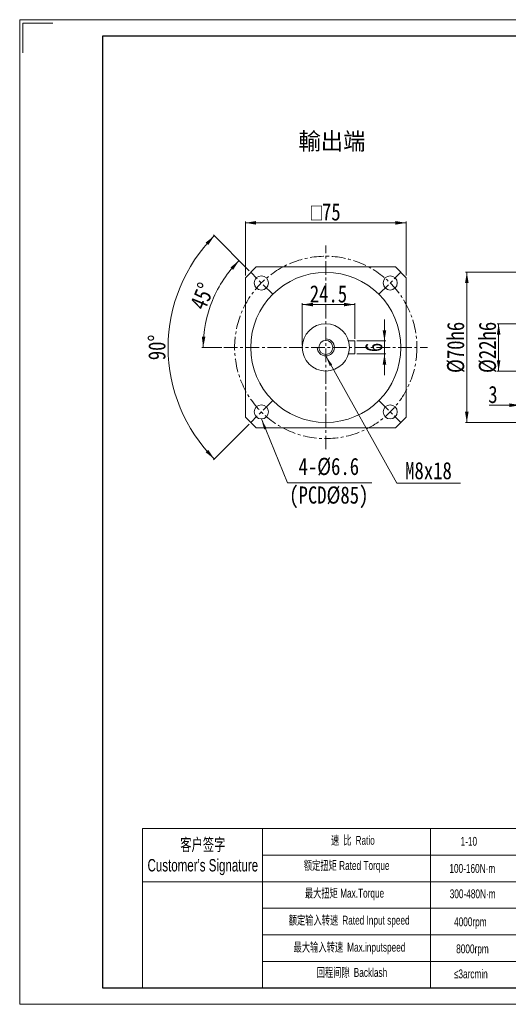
# Model space of a CAD drawing. Header units: millimetres. Extents: x 3832 to 4481, y 541 to 1000.
# Tile 1 of 2: x 3832 to 4060, y 541 to 1000. Entities that reach past the tile are written whole.
import ezdxf

# ---------------------------------------------------------------- set-up
doc = ezdxf.new("R2010")
doc.units = ezdxf.units.MM
doc.linetypes.add('CENTER', pattern=[10.16, 6.35, -1.27, 1.27, -1.27])
doc.layers.get('0').update_dxf_attribs({"lineweight": 0})
for name, color, linetype, lineweight in [('3中心线层', 1, 'CENTER', 18), ('7标注层', 4, 'Continuous', 18), ('CAXA0', 7, 'Continuous', 70), ('SLD-0', 7, 'Continuous', 18), ('图框_外框线', 7, 'Continuous', 18)]:
    doc.layers.add(name, color=color, linetype=linetype, lineweight=lineweight)
doc.styles.add('TH_GBDIM', font='txt', dxfattribs={"width": 0.8})
doc.styles.add('标准', font='arial.ttf', dxfattribs={"width": 0.667})
doc.dimstyles.new('TH_GBDIM', dxfattribs={"dimtxt": 8, "dimasz": 5, "dimexe": 0.625, "dimexo": 1, "dimgap": 1, "dimtad": 1, "dimdec": 1, "dimdsep": 46, "dimtxsty": 'TH_GBDIM', "dimcen": 2.5, "dimdle": 10, "dimclrd": 3, "dimclre": 3, "dimclrt": 3, "dimadec": 0, "dimazin": 2, "dimtfac": 0.714286, "dimtdec": 1, "dimtmove": 0, "dimatfit": 3, "dimfxl": 1, "dimtolj": 1, "dimarcsym": 0})

# ---------------------------------------------------------------- blocks, each defined once
blk = doc.blocks.new('*X1')
at = {"linetype": 'Continuous', "lineweight": 15, "transparency": 16777216}
for points in [[(3937, 905.1), (3942, 905.93), (3942, 904.27)], [(4012, 905.1), (4007, 905.93), (4007, 904.27)]]:
    blk.add_hatch(color=3, dxfattribs=at).paths.add_polyline_path(points, flags=0)
at = {"color": 3, "linetype": 'Continuous', "lineweight": 15, "transparency": 16777216}
for p, q in [((3937, 880.54), (3937, 905.72)), ((3937, 905.1), (4012, 905.1)), ((4012, 880.54), (4012, 905.72))]:
    blk.add_line(p, q, dxfattribs=at)
at = {"color": 3, "linetype": 'Continuous', "lineweight": 15, "transparency": 16777216, "insert": (3974.5, 910.14), "char_height": 8, "width": 31.2, "attachment_point": 5, "style": 'TH_GBDIM'}
blk.add_mtext('{\\fgdt|b0|i0|c134|p2;o}75', dxfattribs=at)
blk = doc.blocks.new('*X4')
at = {"linetype": 'Continuous', "lineweight": 15, "transparency": 16777216}
for points in [[(4055.1, 858.04), (4055.93, 853.04), (4054.27, 853.04)], [(4055.1, 836.04), (4055.93, 841.04), (4054.27, 841.04)]]:
    blk.add_hatch(color=3, dxfattribs=at).paths.add_polyline_path(points, flags=0)
at = {"color": 3, "linetype": 'Continuous', "lineweight": 15, "transparency": 16777216}
for p, q in [((4065.16, 858.04), (4054.48, 858.04)), ((4055.1, 858.04), (4055.1, 836.04)), ((4065.16, 836.04), (4054.48, 836.04))]:
    blk.add_line(p, q, dxfattribs=at)
at = {"color": 3, "linetype": 'Continuous', "lineweight": 15, "transparency": 16777216, "insert": (4050.03, 847.04), "char_height": 8, "width": 44.16, "attachment_point": 5, "rotation": 90, "style": 'TH_GBDIM'}
blk.add_mtext('%%C22h6', dxfattribs=at)
blk = doc.blocks.new('*X5')
at = {"linetype": 'Continuous', "lineweight": 15, "transparency": 16777216}
for points in [[(4040.27, 882.04), (4041.1, 877.04), (4039.43, 877.04)], [(4040.27, 812.04), (4041.1, 817.04), (4039.43, 817.04)]]:
    blk.add_hatch(color=3, dxfattribs=at).paths.add_polyline_path(points, flags=0)
at = {"color": 3, "linetype": 'Continuous', "lineweight": 15, "transparency": 16777216}
for p, q in [((4114.16, 882.04), (4039.64, 882.04)), ((4040.27, 882.04), (4040.27, 812.04)), ((4114.16, 812.04), (4039.64, 812.04))]:
    blk.add_line(p, q, dxfattribs=at)
at = {"color": 3, "linetype": 'Continuous', "lineweight": 15, "transparency": 16777216, "insert": (4035.2, 847.04), "char_height": 8, "width": 44.16, "attachment_point": 5, "rotation": 90, "style": 'TH_GBDIM'}
blk.add_mtext('%%C70h6', dxfattribs=at)
blk = doc.blocks.new('*X13')
at = {"linetype": 'Continuous', "lineweight": 15}
blk.add_hatch(color=3, dxfattribs=at).paths.add_polyline_path([(-51.57, 29.8), (-49.1, 25.4), (-50.26, 24.93)], flags=0)
at = {"color": 3, "linetype": 'Continuous', "lineweight": 15}
for p, q in [((-51.57, 29.8), (-39.43, 0)), ((-39.43, 0), (0, 0)), ((0, 0), (0, 0))]:
    blk.add_line(p, q, dxfattribs=at)
blk = doc.blocks.new('*X18')
at = {"linetype": 'Continuous', "lineweight": 15, "transparency": 16777216}
for points in [[(4065.16, 820.12), (4060.16, 820.95), (4060.16, 819.28)], [(4068.16, 820.12), (4073.16, 820.95), (4073.16, 819.28)]]:
    blk.add_hatch(color=3, dxfattribs=at).paths.add_polyline_path(points, flags=0)
at = {"color": 3, "linetype": 'Continuous', "lineweight": 15, "transparency": 16777216}
for p, q in [((4068.16, 846.04), (4068.16, 819.49)), ((4065.16, 836.04), (4065.16, 819.49)), ((4050.71, 820.12), (4078.16, 820.12))]:
    blk.add_line(p, q, dxfattribs=at)
at = {"color": 3, "linetype": 'Continuous', "lineweight": 15, "transparency": 16777216, "insert": (4052.44, 825.05), "char_height": 8, "width": 16, "attachment_point": 5, "style": 'TH_GBDIM'}
blk.add_mtext('3', dxfattribs=at)
blk = doc.blocks.new('*X20')
at = {"linetype": 'Continuous', "lineweight": 15, "transparency": 16777216}
for points in [[(3934.06, 887.48), (3931.3, 883.23), (3930.05, 884.33)], [(3917.31, 847.04), (3918.36, 851.99), (3916.7, 852.1)]]:
    blk.add_hatch(color=3, dxfattribs=at).paths.add_polyline_path(points, flags=0)
at = {"color": 3, "linetype": 'Continuous', "lineweight": 15, "transparency": 16777216}
for p, q in [((3938.79, 882.74), (3933.62, 887.92)), ((3926, 847.04), (3916.69, 847.04))]:
    blk.add_line(p, q, dxfattribs=at)
for start, end in [(135, 157.5), (157.5, 180)]:
    blk.add_arc((3974.5, 847.04), 57.19, start, end, dxfattribs=at)
at = {"color": 3, "linetype": 'Continuous', "lineweight": 15, "transparency": 16777216, "insert": (3916.88, 870.91), "char_height": 8, "width": 24.1778, "attachment_point": 5, "rotation": 67.5, "style": 'TH_GBDIM'}
blk.add_mtext('45%%D', dxfattribs=at)
blk = doc.blocks.new('*X21')
at = {"linetype": 'Continuous', "lineweight": 15, "transparency": 16777216}
for points in [[(3922.52, 899.02), (3919.71, 894.8), (3918.47, 895.92)], [(3922.52, 795.05), (3919.71, 799.27), (3918.47, 798.16)]]:
    blk.add_hatch(color=3, dxfattribs=at).paths.add_polyline_path(points, flags=0)
at = {"color": 3, "linetype": 'Continuous', "lineweight": 15, "transparency": 16777216}
for p, q in [((3938.79, 882.74), (3922.07, 899.47)), ((3938.79, 811.33), (3922.07, 794.61))]:
    blk.add_line(p, q, dxfattribs=at)
for start, end in [(135, 180), (180, 225)]:
    blk.add_arc((3974.5, 847.04), 73.52, start, end, dxfattribs=at)
at = {"color": 3, "linetype": 'Continuous', "lineweight": 15, "transparency": 16777216, "insert": (3895.8, 847.04), "char_height": 8, "width": 24.0356, "attachment_point": 5, "rotation": 90, "style": 'TH_GBDIM'}
blk.add_mtext('90%%D', dxfattribs=at)
blk = doc.blocks.new('*X24')
at = {"linetype": 'Continuous', "lineweight": 15, "transparency": 16777216}
for points in [[(3963.5, 867.01), (3968.5, 867.84), (3968.5, 866.18)], [(3988, 867.01), (3983, 867.84), (3983, 866.18)]]:
    blk.add_hatch(color=3, dxfattribs=at).paths.add_polyline_path(points, flags=0)
at = {"color": 3, "linetype": 'Continuous', "lineweight": 15, "transparency": 16777216}
for p, q in [((3963.5, 848.04), (3963.5, 867.63)), ((3988, 851.04), (3988, 867.63)), ((3963.5, 867.01), (3988, 867.01))]:
    blk.add_line(p, q, dxfattribs=at)
at = {"color": 3, "linetype": 'Continuous', "lineweight": 15, "transparency": 16777216, "insert": (3975.75, 871.94), "char_height": 8, "width": 34.3467, "attachment_point": 5, "style": 'TH_GBDIM'}
blk.add_mtext('24.5', dxfattribs=at)
blk = doc.blocks.new('*X25')
at = {"linetype": 'Continuous', "lineweight": 15, "transparency": 16777216}
for points in [[(4001.86, 850.04), (4002.69, 855.04), (4001.02, 855.04)], [(4001.86, 844.04), (4002.69, 839.04), (4001.02, 839.04)]]:
    blk.add_hatch(color=3, dxfattribs=at).paths.add_polyline_path(points, flags=0)
at = {"color": 3, "linetype": 'Continuous', "lineweight": 15, "transparency": 16777216}
for p, q in [((4001.86, 860.04), (4001.86, 834.04)), ((3989, 850.04), (4002.48, 850.04)), ((3989, 844.04), (4002.48, 844.04))]:
    blk.add_line(p, q, dxfattribs=at)
at = {"color": 3, "linetype": 'Continuous', "lineweight": 15, "transparency": 16777216, "insert": (3996.92, 847.04), "char_height": 8, "width": 16, "attachment_point": 5, "rotation": 90, "style": 'TH_GBDIM'}
blk.add_mtext('6', dxfattribs=at)
blk = doc.blocks.new('*X26')
at = {"linetype": 'Continuous', "lineweight": 15}
blk.add_hatch(color=3, dxfattribs=at).paths.add_polyline_path([(-62.8, 59.23), (-59.82, 55.17), (-60.91, 54.56)], flags=0)
at = {"color": 3, "linetype": 'Continuous', "lineweight": 15}
for p, q in [((-62.8, 59.23), (-29.67, 0)), ((-29.67, 0), (0, 0)), ((0, 0), (0, 0))]:
    blk.add_line(p, q, dxfattribs=at)

msp = doc.modelspace()

# ---------------------------------------------------------------- linework, layer by layer
at = {"color": 7, "linetype": 'Continuous', "lineweight": 15}
for p, q in [((3937, 879.54), (3942, 884.54)), ((4007, 884.54), (3942, 884.54)), ((4007, 884.54), (4012, 879.54)), ((3937, 879.54), (3937, 814.54)), ((4012, 814.54), (4012, 879.54)), ((3985.08, 850.04), (3988, 850.04)), ((3988, 850.04), (3988, 844.04)), ((3985.08, 844.04), (3988, 844.04)), ((3942, 809.54), (3937, 814.54)), ((4007, 809.54), (4012, 814.54)), ((3942, 809.54), (4007, 809.54))]:
    msp.add_line(p, q, dxfattribs=at)
for p, q in [((3945.05, 622.77), (3945.05, 548.58)), ((4023.35, 622.77), (4023.35, 548.58))]:
    msp.add_line(p, q)
for centre, radius in [((3974.5, 847.04), 35), ((3944.45, 877.09), 3.3), ((4004.55, 877.09), 3.3), ((3974.5, 847.04), 11), ((3974.5, 847.04), 3.25), ((3944.45, 816.99), 3.3), ((4004.55, 816.99), 3.3)]:
    msp.add_circle(centre, radius, dxfattribs=at)
at = {"layer": '3中心线层'}
for p, q in [((3974.5, 799.54), (3974.5, 894.54)), ((3949.75, 871.79), (3939.5, 882.04)), ((3999.25, 871.79), (4009.5, 882.04)), ((3927, 847.04), (4022, 847.04)), ((3949.75, 822.29), (3939.5, 812.04)), ((3999.25, 822.29), (4009.5, 812.04))]:
    msp.add_line(p, q, dxfattribs=at)
msp.add_circle((3974.5, 847.04), 42.5, dxfattribs=at)
at = {"layer": '7标注层', "color": 0}
msp.add_line((3889.1, 622.77), (3889.1, 548.6), dxfattribs=at)
at = {"layer": '7标注层'}
msp.add_arc((3974.5, 847.04), 4, 180, 90, dxfattribs=at)
at = {"layer": '图框_外框线'}
for p, q in [((3889.1, 622.77), (4473.01, 622.77)), ((3945.05, 610.39), (4273.23, 610.39)), ((3889.1, 598.02), (4473.01, 598.02)), ((3945.05, 585.64), (4473.01, 585.64)), ((3945.05, 573.27), (4473.01, 573.27)), ((3945.05, 560.89), (4473.01, 560.89))]:
    msp.add_line(p, q, dxfattribs=at)
at = {"layer": '图框_外框线', "color": 3}
msp.add_lwpolyline([(3831.77, 540.87), (4480.74, 540.87), (4480.74, 999.79), (3831.77, 999.79)], close=True, dxfattribs=at)
msp.add_lwpolyline([(3833.31, 984.33), (3833.31, 998.24), (3847.22, 998.24)], dxfattribs=at)
at = {"layer": '图框_外框线', "color": 3, "lineweight": 25}
msp.add_lwpolyline([(3870.4, 548.6), (4473.01, 548.6), (4473.01, 992.06), (3870.4, 992.06)], close=True, dxfattribs=at)

# ---------------------------------------------------------------- block references
at = {"color": 7, "linetype": 'Continuous', "lineweight": 15}
for name, p in [('*X26', (4037.3, 783.81)), ('*X13', (3996.02, 783.89))]:
    msp.add_blockref(name, p, dxfattribs=at)

# ---------------------------------------------------------------- texts
at = {"color": 3, "insert": (3977.38, 942.7), "char_height": 8, "width": 61.9243, "attachment_point": 5}
msp.add_mtext('輸出端', dxfattribs=at)
at = {"layer": 'CAXA0', "color": 3, "linetype": 'Continuous', "char_height": 8, "attachment_point": 5, "style": 'TH_GBDIM'}
for s, insert, width in [('4-%%C6.6\\P(PCD%%C85)', (3975.91, 783.85), 64.8533), ('M8x18', (4022.4, 789.55), 44.2311)]:
    msp.add_mtext(s, dxfattribs=dict(at, insert=insert, width=width))
at = {"layer": 'SLD-0', "color": 1, "insert": (4186.03, 645.81), "char_height": 8, "width": 364.9531, "attachment_point": 2, "line_spacing_factor": 1.15057, "style": '标准'}
msp.add_mtext('{\\fSimSun|b1|i0|c0|p34;\\T1.1;  \\fSimSun|b1|i0|c134|p34;注：输入尺寸依据各品牌伺服马达或步进马达可以有所变动。}', dxfattribs=at)
at = {"layer": 'SLD-0', "color": 1, "attachment_point": 2, "style": '标准'}
for s, insert, char_height, width in [('{\\fSimSun|b0|i0|c134|p2;速 比 }Ratio', (3987.14, 619.36), 4.125, 33.705), ("{\\fSimSun|b0|i0|c134|p2;客户签字}\\PCustomer's Signature", (3917.17, 618.19), 5.775, 71.8416), ('1-10', (4041.2, 618.89), 4.125, 17.5386), ('{\\fSimSun|b0|i0|c134|p2;额定扭矩} Rated Torque', (3984.24, 607.63), 4.125, 46.3189), ('100-160N·m', (4042.83, 606.27), 4.125, 17.5386), ('{\\fSimSun|b0|i0|c134|p2;最大扭矩} Max.Torque', (3983.22, 594.73), 4.125, 53.2782), ('300-480N·m', (4042.98, 594.43), 4.125, 22.0507), ('{\\fSimSun|b0|i0|c134|p2;额定输入转速 }Rated Input speed', (3985.4, 582.13), 4.125, 75.8962), ('4000rpm', (4041.91, 581.38), 4.125, 17.5386), ('{\\fSimSun|b0|i0|c134|p2;最大输入转速 }Max.inputspeed ', (3985.54, 569.53), 4.125, 69.8067), ('8000rpm', (4042.9, 568.78), 4.125, 31.6571), ('{\\fSimSun|b0|i0|c134|p2;回程间隙 }Backlash', (3986.7, 557.79), 4.125, 33.705), ('≤3arcmin ', (4042.14, 557.11), 4.125, 17.5386)]:
    msp.add_mtext(s, dxfattribs=dict(at, insert=insert, char_height=char_height, width=width))

# ---------------------------------------------------------------- dimensions: what is measured, and where the dimension line sits
at = {"color": 7, "linetype": 'Continuous', "lineweight": 15}
dim = msp.add_linear_dim(base=(4012, 905.1), p1=(3937, 879.54), p2=(4012, 879.54), text='{\\fgdt|b0|i0|c134|p2;o}<>', dimstyle='TH_GBDIM', override={"dimsah": 1, "dimtzin": 0}, dxfattribs=at)
dim.commit()
dim.dimension.update_dxf_attribs({"geometry": '*X1', "text_midpoint": (3974.5, 910.14)})
for base, line1, line2, picture, middle in [((3900.98, 847.04), ((3949.75, 871.79), (3939.5, 882.04)), ((3949.75, 822.29), (3939.5, 812.04)), '*X21', (3895.8, 847.04)), ((3921.66, 868.92), ((3927, 847.04), (4022, 847.04)), ((3949.75, 871.79), (3939.5, 882.04)), '*X20', (3916.88, 870.91))]:
    dim = msp.add_angular_dim_2l(base=base, line1=line1, line2=line2, dimstyle='TH_GBDIM', override={"dimtad": 1, "dimtih": 0, "dimtoh": 0, "dimsah": 1, "dimtdec": 0, "dimtzin": 8}, dxfattribs=at)
    dim.commit()
    dim.dimension.update_dxf_attribs({"geometry": picture, "text_midpoint": middle, "dimtype": 162})
dim = msp.add_linear_dim(base=(4040.27, 812.04), p1=(4115.16, 882.04), p2=(4115.16, 812.04), angle=270, text='%%C<>h6', dimstyle='TH_GBDIM', override={"dimsah": 1, "dimtzin": 0}, dxfattribs=at)
dim.commit()
dim.dimension.update_dxf_attribs({"geometry": '*X5', "text_midpoint": (4035.2, 847.04)})
dim = msp.add_linear_dim(base=(3988, 867.01), p1=(3963.5, 847.04), p2=(3988, 850.04), dimstyle='TH_GBDIM', override={"dimsah": 1, "dimtzin": 0}, dxfattribs=at)
dim.commit()
dim.dimension.update_dxf_attribs({"geometry": '*X24', "text_midpoint": (3975.75, 871.94)})
dim = msp.add_linear_dim(base=(4055.1, 836.04), p1=(4066.16, 858.04), p2=(4066.16, 836.04), angle=270, text='%%C<>h6', dimstyle='TH_GBDIM', override={"dimsah": 1, "dimtzin": 0}, dxfattribs=at)
dim.commit()
dim.dimension.update_dxf_attribs({"geometry": '*X4', "text_midpoint": (4050.03, 847.04), "dimtype": 160})
dim = msp.add_linear_dim(base=(4001.86, 844.04), p1=(3988, 850.04), p2=(3988, 844.04), angle=270, dimstyle='TH_GBDIM', override={"dimsah": 1, "dimtzin": 0}, dxfattribs=at)
dim.commit()
dim.dimension.update_dxf_attribs({"geometry": '*X25', "text_midpoint": (3996.92, 847.04)})
dim = msp.add_linear_dim(base=(4068.16, 820.12), p1=(4065.16, 837.04), p2=(4068.16, 847.04), dimstyle='TH_GBDIM', override={"dimsah": 1, "dimtzin": 0}, dxfattribs=at)
dim.commit()
dim.dimension.update_dxf_attribs({"geometry": '*X18', "text_midpoint": (4052.44, 825.05), "dimtype": 160})

doc.saveas('drawing.dxf')
